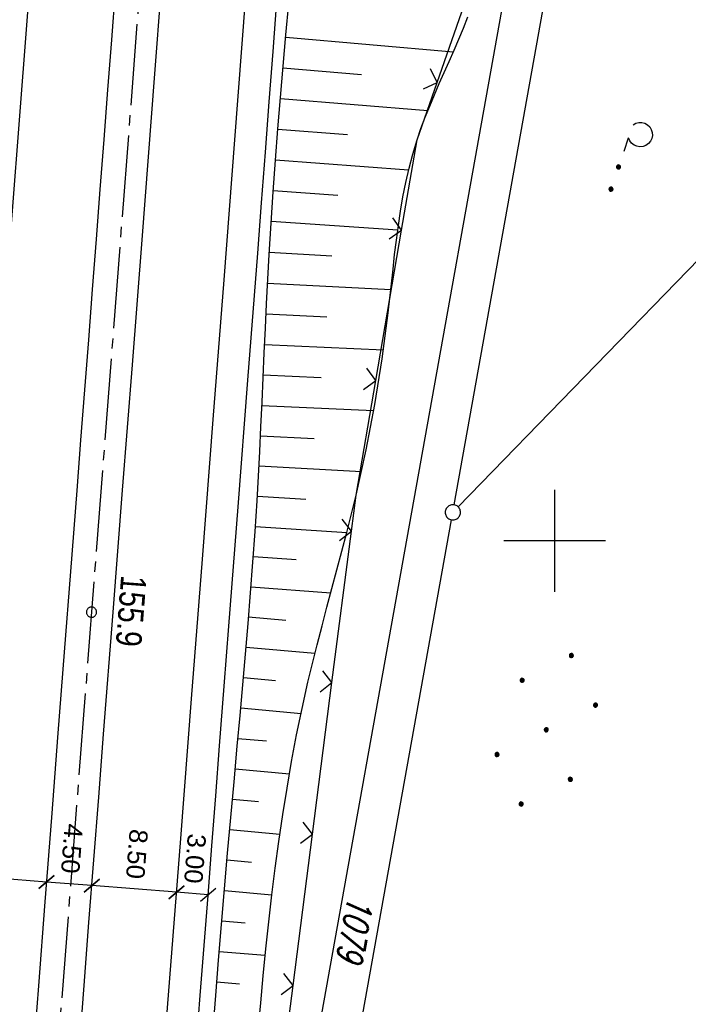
# Model space of a CAD drawing. Extents: x 510526 to 513920, y 467229 to 478797.
# Tile 10 of 256: x 511147 to 511213, y 469554 to 469651. Entities that reach past the tile are written whole.
import ezdxf

# ---------------------------------------------------------------- set-up
doc = ezdxf.new("R2010")
doc.units = 0
doc.header["$LTSCALE"] = 10
doc.header["$MEASUREMENT"] = 0
doc.linetypes.add('ACHSE', pattern=[5.5, 4, -0.5, 0.5, -0.5])
doc.linetypes.add('LT00', pattern=[0])
doc.layers.get('0').update_dxf_attribs({"linetype": 'LT00'})
for name, color, linetype in [('-AX-020', 250, 'ACHSE'), ('-ST-20-1', 250, 'LT00'), ('BEMAßUNG', 255, 'Continuous'), ('DFK_AB_L', 21, 'LT00'), ('DFK_FLUR_NR', 250, 'LT00'), ('DFK_GZPKT', 250, 'LT00'), ('DFK_KATASTER', 250, 'LT00'), ('DFK_NUTZUNG', 250, 'LT00'), ('V97_AFBR_BAB', 250, 'LT00'), ('V97_BOESCH', 250, 'LT00'), ('V97_BOSCHUNG', 250, 'LT00'), ('V97_LD_MARK', 250, 'LT00'), ('V97_RASTER', 250, 'LT00'), ('V97_ZAUN', 40, 'LT00')]:
    doc.layers.add(name, color=color, linetype=linetype)
doc.styles.add('Arial', font='ARIAL.TTF')
doc.styles.add('Beschrift', font='ARIAL.TTF')
doc.styles.get("Standard").update_dxf_attribs({"font": 'romans.shx'})

# ---------------------------------------------------------------- blocks, each defined once
blk = doc.blocks.new('SYMB7010')
at = {"color": 0, "linetype": 'ByBlock'}
for points in [[(-0.031408, 0.499213), (-0.093728, 0.49134), (-0.15457, 0.475719), (-0.212975, 0.452595), (-0.268021, 0.422333), (-0.31884, 0.385411), (-0.36463, 0.342411), (-0.40467, 0.29401), (-0.438329, 0.240973), (-0.465074, 0.184136), (-0.484486, 0.124395), (-0.496256, 0.062692), (-0.5002, 0)], [(-0.5002, 0), (-0.496256, -0.062692), (-0.484486, -0.124395), (-0.465075, -0.184136), (-0.438329, -0.240973), (-0.404671, -0.29401), (-0.36463, -0.342411), (-0.31884, -0.385411), (-0.268021, -0.422333), (-0.212975, -0.452595), (-0.154571, -0.475719), (-0.093728, -0.49134), (-0.031408, -0.499213), (0.031408, -0.499213)], [(0.5002, 0), (0.496256, 0.062692), (0.484485, 0.124395), (0.465074, 0.184136), (0.438329, 0.240973), (0.40467, 0.29401), (0.36463, 0.342411), (0.31884, 0.385411), (0.268021, 0.422333), (0.212975, 0.452595), (0.15457, 0.475719), (0.093728, 0.49134), (0.031408, 0.499213), (-0.031408, 0.499213)], [(0.031408, -0.499213), (0.093728, -0.491341), (0.15457, -0.475719), (0.212975, -0.452595), (0.268021, -0.422333), (0.31884, -0.385411), (0.36463, -0.342411), (0.404671, -0.294011), (0.438329, -0.240974), (0.465075, -0.184136), (0.484486, -0.124395), (0.496256, -0.062692), (0.500201, 0)]]:
    blk.add_lwpolyline(points, dxfattribs=at)
blk = doc.blocks.new('SYMB0002')
at = {"color": 0, "linetype": 'ByBlock'}
for points in [[(-0.031395, 0.499013), (-0.093691, 0.491144), (-0.154509, 0.475528), (-0.21289, 0.452414), (-0.267913, 0.422164), (-0.318712, 0.385257), (-0.364484, 0.342274), (-0.404509, 0.293893), (-0.438154, 0.240877), (-0.464888, 0.184062), (-0.484292, 0.124345), (-0.496058, 0.062667), (-0.5, 0)], [(-0.5, 0), (-0.496058, -0.062667), (-0.484292, -0.124345), (-0.464888, -0.184062), (-0.438154, -0.240877), (-0.404509, -0.293893), (-0.364485, -0.342274), (-0.318712, -0.385257), (-0.267914, -0.422164), (-0.21289, -0.452414), (-0.154509, -0.475529), (-0.093691, -0.491144), (-0.031395, -0.499014), (0.031395, -0.499014)], [(0.5, 0), (0.496057, 0.062667), (0.484292, 0.124345), (0.464888, 0.184062), (0.438153, 0.240877), (0.404509, 0.293893), (0.364484, 0.342274), (0.318712, 0.385257), (0.267913, 0.422164), (0.21289, 0.452414), (0.154509, 0.475528), (0.093691, 0.491144), (0.031395, 0.499013), (-0.031395, 0.499013)], [(0.031395, -0.499014), (0.093691, -0.491144), (0.154509, -0.475529), (0.21289, -0.452414), (0.267914, -0.422164), (0.318712, -0.385257), (0.364485, -0.342274), (0.404509, -0.293893), (0.438154, -0.240877), (0.464889, -0.184062), (0.484292, -0.124345), (0.496058, -0.062667), (0.5, 0)]]:
    blk.add_lwpolyline(points, dxfattribs=at)
blk = doc.blocks.new('SYMB0024')
at = {"color": 0, "linetype": 'ByBlock'}
for p, q in [((-0.5, 0.5), (0, 0)), ((0, 0), (0.5, 0.5))]:
    blk.add_line(p, q, dxfattribs=at)
blk = doc.blocks.new('_Oblique')
at = {"color": 0, "linetype": 'ByBlock', "lineweight": -2}
blk.add_line((-0.5, -0.5), (0.5, 0.5), dxfattribs=at)
blk = doc.blocks.new('SYMB7162')
at = {"color": 0, "linetype": 'ByBlock'}
for p, q in [((-0.230164, 0.00627), (-0.232411, -0.023936)), ((0.001981, -0.091322), (0, -0.1)), ((0.005, -0.087081), (0.005, -0.112919)), ((0.01, -0.117105), (0.01, -0.082895)), ((0.015, -0.080836), (0.015, -0.119164)), ((0.02, -0.119796), (0.02, -0.080204)), ((0.025, -0.080836), (0.025, -0.119164)), ((0.03, -0.117105), (0.03, -0.082895)), ((0.035, -0.087081), (0.035, -0.112919)), ((0.235, -0.087081), (0.235, -0.112919)), ((0.24, -0.117105), (0.24, -0.082895)), ((0.245, -0.080836), (0.245, -0.119164)), ((0.25, -0.119796), (0.25, -0.080204)), ((0.255, -0.080836), (0.255, -0.119164)), ((0.26, -0.117105), (0.26, -0.082895)), ((0.265, -0.087081), (0.265, -0.112919)), ((-0.28, -0.1), (-0.14, -0.1)), ((0.04, -0.100126), (0.04, -0.099854)), ((0.27, -0.100126), (0.27, -0.099854))]:
    blk.add_line(p, q, dxfattribs=at)
for points in [[(-0.469836, 0.00627), (-0.464449, 0.036077), (-0.451769, 0.063585), (-0.432606, 0.087041), (-0.40818, 0.104953), (-0.380047, 0.116177), (-0.35, 0.12), (-0.319953, 0.116177), (-0.29182, 0.104953), (-0.267394, 0.087041), (-0.248231, 0.063585), (-0.235551, 0.036077), (-0.230164, 0.00627)], [(-0.418816, -0.098308), (-0.441239, -0.077945), (-0.457849, -0.052617), (-0.467589, -0.023936), (-0.469836, 0.00627)], [(-0.232411, -0.023936), (-0.242151, -0.052617), (-0.258761, -0.077945), (-0.281184, -0.098308)], [(0.04, -0.1), (0.038019, -0.091322), (0.03247, -0.084363), (0.02445, -0.080501), (0.01555, -0.080501), (0.00753, -0.084363), (0.001981, -0.091322)], [(0.27, -0.1), (0.268019, -0.091322), (0.26247, -0.084363), (0.25445, -0.080501), (0.24555, -0.080501), (0.23753, -0.084363), (0.231981, -0.091322), (0.23, -0.1), (0.231981, -0.108678), (0.23753, -0.115637), (0.24555, -0.119499), (0.25445, -0.119499), (0.26247, -0.115637), (0.268019, -0.108678), (0.27, -0.1)], [(0, -0.1), (0.001981, -0.108678), (0.00753, -0.115637), (0.01555, -0.119499), (0.02445, -0.119499), (0.03247, -0.115637), (0.038019, -0.108678), (0.04, -0.1)]]:
    blk.add_lwpolyline(points, dxfattribs=at)
blk = doc.blocks.new('Ackerland7')
at = {"layer": 'DFK_NUTZUNG', "color": 0, "linetype": 'ByBlock'}
for p, q in [((-4, 3.928), (-4, 3.67)), ((-3.95, 3.628), (-3.95, 3.97)), ((-3.9, 3.99), (-3.9, 3.607)), ((-3.85, 3.601), (-3.85, 3.997)), ((-3.8, 3.99), (-3.8, 3.607)), ((-3.75, 3.628), (-3.75, 3.97)), ((-3.7, 3.928), (-3.7, 3.67)), ((3.7, 3.929), (3.7, 3.671)), ((3.75, 3.629), (3.75, 3.971)), ((3.8, 3.992), (3.8, 3.608)), ((3.85, 3.602), (3.85, 3.998)), ((3.9, 3.992), (3.9, 3.608)), ((3.95, 3.629), (3.95, 3.971)), ((4, 3.929), (4, 3.671)), ((-3.65, 3.798), (-3.65, 3.8)), ((4.05, 3.799), (4.05, 3.801)), ((-7.85, 0.129), (-7.85, -0.129)), ((-7.8, -0.171), (-7.8, 0.171)), ((-7.75, 0.192), (-7.75, -0.192)), ((-7.7, -0.198), (-7.7, 0.198)), ((-7.65, 0.192), (-7.65, -0.192)), ((-7.6, -0.171), (-7.6, 0.171)), ((-7.55, 0.129), (-7.55, -0.129)), ((-7.5, -0.001), (-7.5, 0.001)), ((-0.15, 0.129), (-0.15, -0.129)), ((-0.1, -0.171), (-0.1, 0.171)), ((-0.05, 0.192), (-0.05, -0.192)), ((0, -0.198), (0, 0.198)), ((0.05, 0.192), (0.05, -0.192)), ((0.1, -0.171), (0.1, 0.171)), ((0.15, 0.129), (0.15, -0.129)), ((0.2, -0.001), (0.2, 0.001)), ((7.55, 0.129), (7.55, -0.129)), ((7.6, -0.171), (7.6, 0.171)), ((7.65, 0.192), (7.65, -0.192)), ((7.7, -0.198), (7.7, 0.198)), ((7.75, 0.192), (7.75, -0.192)), ((7.8, -0.171), (7.8, 0.171)), ((7.85, 0.129), (7.85, -0.129)), ((7.9, -0.001), (7.9, 0.001)), ((-4, -3.671), (-4, -3.929)), ((-3.95, -3.971), (-3.95, -3.629)), ((-3.9, -3.608), (-3.9, -3.992)), ((-3.85, -3.998), (-3.85, -3.602)), ((-3.8, -3.608), (-3.8, -3.992)), ((-3.75, -3.971), (-3.75, -3.629)), ((-3.7, -3.671), (-3.7, -3.929)), ((-3.65, -3.801), (-3.65, -3.799)), ((3.7, -3.671), (3.7, -3.929)), ((3.75, -3.971), (3.75, -3.629)), ((3.8, -3.608), (3.8, -3.992)), ((3.85, -3.998), (3.85, -3.602)), ((3.9, -3.608), (3.9, -3.992)), ((3.95, -3.971), (3.95, -3.629)), ((4, -3.671), (4, -3.929)), ((4.05, -3.801), (4.05, -3.799))]:
    blk.add_line(p, q, dxfattribs=at)
for points in [[(-3.65, 3.799), (-3.67, 3.886), (-3.725, 3.955), (-3.805, 3.994), (-3.894, 3.994), (-3.975, 3.955), (-4.03, 3.886), (-4.05, 3.799), (-4.03, 3.712), (-3.975, 3.642), (-3.894, 3.604), (-3.805, 3.604), (-3.725, 3.642), (-3.67, 3.712), (-3.65, 3.799)], [(4.05, 3.8), (4.03, 3.887), (3.975, 3.956), (3.894, 3.995), (3.805, 3.995), (3.725, 3.956), (3.67, 3.887), (3.65, 3.8), (3.67, 3.713), (3.725, 3.644), (3.805, 3.605), (3.894, 3.605), (3.975, 3.644), (4.03, 3.713), (4.05, 3.8)], [(-7.5, 0), (-7.52, 0.087), (-7.575, 0.156), (-7.655, 0.195), (-7.744, 0.195), (-7.825, 0.156), (-7.88, 0.087), (-7.9, 0)], [(0.2, 0), (0.18, 0.087), (0.125, 0.156), (0.045, 0.195), (-0.044, 0.195), (-0.125, 0.156), (-0.18, 0.087), (-0.2, 0)], [(-0.2, 0), (-0.18, -0.087), (-0.125, -0.156), (-0.044, -0.195), (0.045, -0.195), (0.125, -0.156), (0.18, -0.087), (0.2, 0)], [(7.9, 0), (7.88, 0.087), (7.825, 0.156), (7.744, 0.195), (7.655, 0.195), (7.575, 0.156), (7.52, 0.087), (7.5, 0)], [(7.5, 0), (7.52, -0.087), (7.575, -0.156), (7.655, -0.195), (7.744, -0.195), (7.825, -0.156), (7.88, -0.087), (7.9, 0)], [(-7.9, 0), (-7.88, -0.087), (-7.825, -0.156), (-7.744, -0.195), (-7.655, -0.195), (-7.575, -0.156), (-7.52, -0.087), (-7.5, 0)], [(-3.65, -3.8), (-3.67, -3.713), (-3.725, -3.644), (-3.805, -3.605), (-3.894, -3.605), (-3.975, -3.644), (-4.03, -3.713), (-4.05, -3.8), (-4.03, -3.887), (-3.975, -3.956), (-3.894, -3.995), (-3.805, -3.995), (-3.725, -3.956), (-3.67, -3.887), (-3.65, -3.8)], [(4.05, -3.8), (4.03, -3.713), (3.975, -3.644), (3.894, -3.605), (3.805, -3.605), (3.725, -3.644), (3.67, -3.713), (3.65, -3.8), (3.67, -3.887), (3.725, -3.956), (3.805, -3.995), (3.894, -3.995), (3.975, -3.956), (4.03, -3.887), (4.05, -3.8)]]:
    blk.add_lwpolyline(points, dxfattribs=at)

msp = doc.modelspace()

# ---------------------------------------------------------------- linework, layer by layer
at = {"layer": '-AX-020', "ltscale": 0.2, "flags": 128}
msp.add_lwpolyline([(513881.716, 478796.972), (513877.87, 478787.354), (513870.367, 478768.801), (513862.788, 478750.278), (513855.137, 478731.786), (513847.411, 478713.324), (513839.611, 478694.893), (513831.738, 478676.494), (513823.791, 478658.127), (513815.771, 478639.791), (513807.678, 478621.487), (513799.512, 478603.216), (513791.272, 478584.978), (513782.96, 478566.773), (513774.576, 478548.601), (513766.118, 478530.463), (513757.588, 478512.359), (513748.986, 478494.289), (513740.312, 478476.254), (513731.565, 478458.253), (513722.747, 478440.287), (513713.857, 478422.357), (513704.896, 478404.463), (513695.863, 478386.605), (513686.758, 478368.782), (513677.583, 478350.997), (513668.336, 478333.248), (513659.019, 478315.536), (513649.63, 478297.862), (513640.172, 478280.225), (513630.643, 478262.626), (513621.043, 478245.066), (513611.374, 478227.544), (513601.634, 478210.061), (513591.825, 478192.617), (513586.745, 478183.647), (513576.83, 478166.262), (513566.848, 478148.917), (513556.8, 478131.609), (513546.688, 478114.338), (513536.514, 478097.104), (513526.28, 478079.906), (513515.988, 478062.743), (513505.638, 478045.613), (513495.234, 478028.517), (513484.778, 478011.453), (513474.27, 477994.421), (513463.712, 477977.419), (513453.108, 477960.447), (513442.457, 477943.503), (513431.762, 477926.587), (513421.026, 477909.698), (513410.248, 477892.835), (513399.432, 477875.997), (513388.579, 477859.182), (513377.691, 477842.39), (513366.769, 477825.62), (513355.815, 477808.871), (513344.831, 477792.142), (513333.819, 477775.431), (513322.78, 477758.738), (513311.715, 477742.062), (513300.628, 477725.401), (513289.519, 477708.754), (513278.389, 477692.121), (513267.242, 477675.5), (513256.078, 477658.891), (513244.899, 477642.291), (513233.706, 477625.7), (513222.502, 477609.117), (513211.288, 477592.542), (513200.066, 477575.971), (513188.837, 477559.405), (513177.603, 477542.843), (513166.366, 477526.282), (513154.797, 477509.239), (513142.496, 477491.114), (513130.197, 477472.988), (513117.902, 477454.859), (513105.613, 477436.726), (513093.333, 477418.587), (513081.064, 477400.44), (513068.808, 477382.285), (513056.567, 477364.119), (513044.344, 477345.942), (513032.141, 477327.752), (513019.958, 477309.547), (513007.8, 477291.325), (512995.668, 477273.087), (512983.565, 477254.83), (512971.492, 477236.552), (512959.452, 477218.253), (512947.447, 477199.931), (512935.479, 477181.584), (512923.551, 477163.212), (512911.665, 477144.812), (512899.822, 477126.385), (512888.026, 477107.927), (512876.279, 477089.439), (512864.582, 477070.918), (512852.939, 477052.364), (512841.352, 477033.775), (512829.822, 477015.15), (512818.352, 476996.488), (512806.945, 476977.787), (512795.603, 476959.048), (512789.644, 476949.141), (512778.405, 476930.339), (512767.236, 476911.496), (512756.135, 476892.613), (512745.103, 476873.688), (512734.14, 476854.724), (512723.246, 476835.72), (512712.422, 476816.676), (512701.668, 476797.593), (512690.983, 476778.471), (512680.369, 476759.309), (512669.824, 476740.11), (512659.35, 476720.871), (512648.946, 476701.595), (512638.612, 476682.281), (512628.349, 476662.929), (512618.157, 476643.54), (512608.036, 476624.113), (512597.985, 476604.65), (512588.006, 476585.15), (512578.098, 476565.614), (512568.261, 476546.042), (512558.497, 476526.434), (512548.803, 476506.791), (512539.182, 476487.112), (512529.632, 476467.399), (512520.155, 476447.65), (512510.749, 476427.867), (512501.416, 476408.05), (512492.156, 476388.199), (512482.968, 476368.314), (512473.852, 476348.396), (512464.81, 476328.445), (512455.84, 476308.46), (512446.944, 476288.443), (512438.12, 476268.394), (512429.37, 476248.313), (512420.694, 476228.2), (512412.09, 476208.055), (512403.561, 476187.879), (512395.105, 476167.672), (512386.723, 476147.434), (512378.415, 476127.166), (512370.181, 476106.867), (512362.021, 476086.539), (512353.936, 476066.181), (512345.925, 476045.794), (512337.988, 476025.377), (512330.127, 476004.932), (512322.339, 475984.458), (512314.627, 475963.955), (512306.989, 475943.425), (512299.427, 475922.867), (512291.94, 475902.281), (512284.528, 475881.669), (512277.191, 475861.029), (512269.93, 475840.362), (512262.744, 475819.67), (512255.634, 475798.951), (512248.599, 475778.206), (512241.641, 475757.436), (512234.758, 475736.641), (512227.951, 475715.82), (512221.221, 475694.975), (512214.566, 475674.105), (512207.988, 475653.211), (512201.487, 475632.294), (512200.128, 475627.887), (512194.281, 475608.791), (512188.5, 475589.674), (512182.785, 475570.538), (512177.137, 475551.381), (512171.56, 475532.204), (512166.053, 475513.007), (512160.618, 475493.788), (512155.257, 475474.55), (512149.971, 475455.29), (512148.09, 475448.361), (512142.908, 475429.074), (512137.804, 475409.765), (512132.778, 475390.436), (512127.829, 475371.088), (512122.957, 475351.719), (512118.163, 475332.332), (512113.447, 475312.925), (512108.808, 475293.499), (512104.247, 475274.055), (512099.765, 475254.593), (512095.36, 475235.113), (512091.033, 475215.616), (512086.785, 475196.101), (512082.614, 475176.57), (512078.522, 475157.022), (512074.508, 475137.458), (512070.573, 475117.878), (512066.716, 475098.282), (512063.238, 475080.246), (512059.532, 475060.621), (512055.901, 475040.983), (512052.344, 475021.33), (512048.857, 475001.665), (512045.438, 474981.988), (512042.084, 474962.3), (512038.794, 474942.602), (512035.562, 474922.893), (512032.388, 474903.175), (512029.269, 474883.449), (512026.201, 474863.714), (512023.183, 474843.972), (512020.21, 474824.222), (512017.282, 474804.467), (512014.394, 474784.705), (512011.544, 474764.937), (512008.73, 474745.165), (512005.949, 474725.388), (512003.198, 474705.607), (512000.474, 474685.821), (511997.775, 474666.033), (511995.098, 474646.242), (511992.439, 474626.448), (511989.798, 474606.651), (511987.169, 474586.854), (511984.552, 474567.054), (511981.943, 474547.253), (511979.34, 474527.452), (511976.744, 474507.689), (511975.127, 474495.377), (511973.477, 474482.815), (511971.825, 474470.254), (511970.169, 474457.693), (511968.506, 474445.133), (511966.835, 474432.574), (511965.154, 474420.016), (511963.46, 474407.46), (511961.752, 474394.906), (511960.027, 474382.355), (511958.283, 474369.806), (511956.518, 474357.259), (511954.73, 474344.717), (511952.918, 474332.177), (511951.078, 474319.642), (511949.209, 474307.111), (511947.309, 474294.584), (511945.376, 474282.063), (511943.407, 474269.547), (511941.4, 474257.038), (511939.355, 474244.534), (511937.267, 474232.038), (511935.137, 474219.549), (511932.96, 474207.067), (511930.736, 474194.594), (511928.462, 474182.131), (511926.136, 474169.676), (511923.757, 474157.232), (511921.321, 474144.799), (511918.829, 474132.377), (511916.276, 474119.967), (511913.661, 474107.57), (511910.982, 474095.187), (511908.238, 474082.818), (511905.425, 474070.464), (511902.544, 474058.127), (511899.59, 474045.806), (511896.562, 474033.504), (511893.47, 474021.261), (511890.29, 474008.997), (511887.033, 473996.753), (511883.699, 473984.53), (511880.287, 473972.328), (511876.798, 473960.148), (511873.233, 473947.991), (511869.591, 473935.856), (511865.873, 473923.745), (511862.077, 473911.656), (511858.206, 473899.593), (511854.259, 473887.554), (511850.236, 473875.54), (511846.136, 473863.552), (511841.962, 473851.59), (511837.711, 473839.654), (511833.386, 473827.746), (511828.985, 473815.865), (511824.51, 473804.012), (511819.96, 473792.188), (511815.335, 473780.392), (511810.636, 473768.626), (511805.863, 473756.89), (511801.015, 473745.185), (511796.094, 473733.51), (511791.099, 473721.866), (511786.031, 473710.255), (511780.889, 473698.675), (511775.675, 473687.128), (511770.388, 473675.615), (511765.028, 473664.135), (511759.596, 473652.689), (511754.091, 473641.278), (511748.515, 473629.901), (511742.867, 473618.56), (511737.147, 473607.255), (511731.356, 473595.986), (511725.494, 473584.754), (511719.562, 473573.559), (511713.558, 473562.402), (511707.485, 473551.283), (511701.341, 473540.203), (511695.128, 473529.162), (511688.845, 473518.159), (511682.492, 473507.198), (511676.07, 473496.276), (511669.58, 473485.395), (511663.021, 473474.555), (511656.394, 473463.757), (511649.699, 473453.001), (511642.935, 473442.288), (511636.105, 473431.617), (511629.207, 473420.99), (511622.242, 473410.406), (511615.211, 473399.867), (511608.113, 473389.372), (511600.949, 473378.922), (511593.719, 473368.518), (511586.423, 473358.16), (511579.062, 473347.848), (511571.637, 473337.582), (511564.147, 473327.364), (511556.592, 473317.193), (511548.973, 473307.07), (511541.291, 473296.996), (511533.545, 473286.969), (511525.735, 473276.993), (511517.863, 473267.066), (511509.929, 473257.188), (511501.932, 473247.361), (511493.873, 473237.584), (511485.753, 473227.859), (511477.572, 473218.186), (511475.548, 473215.811), (511467.291, 473206.202), (511458.976, 473196.642), (511450.605, 473187.132), (511442.182, 473177.667), (511433.709, 473168.249), (511425.188, 473158.872), (511416.622, 473149.537), (511408.014, 473140.241), (511399.365, 473130.982), (511390.679, 473121.758), (511381.958, 473112.568), (511373.205, 473103.409), (511364.421, 473094.278), (511355.61, 473085.175), (511346.772, 473076.096), (511337.912, 473067.039), (511329.031, 473058.003), (511320.132, 473048.986), (511311.216, 473039.984), (511302.286, 473030.997), (511293.345, 473022.02), (511284.394, 473013.053), (511275.436, 473004.094), (511266.473, 472995.139), (511255.909, 472984.591), (511236.789, 472965.502), (511230.177, 472958.9), (511223.567, 472952.294), (511216.964, 472945.683), (511210.368, 472939.063), (511203.785, 472932.433), (511197.215, 472925.788), (511190.663, 472919.125), (511184.131, 472912.443), (511177.622, 472905.739), (511171.139, 472899.01), (511164.685, 472892.252), (511158.263, 472885.464), (511151.877, 472878.643), (511145.529, 472871.786), (511139.222, 472864.891), (511132.96, 472857.955), (511126.746, 472850.976), (511120.583, 472843.952), (511114.476, 472836.881), (511109.32, 472830.82), (511103.322, 472823.655), (511097.386, 472816.438), (511091.511, 472809.171), (511085.699, 472801.854), (511079.95, 472794.488), (511074.265, 472787.072), (511068.642, 472779.609), (511063.084, 472772.097), (511057.591, 472764.538), (511052.162, 472756.933), (511046.799, 472749.281), (511041.501, 472741.584), (511036.27, 472733.841), (511031.105, 472726.054), (511026.007, 472718.223), (511020.976, 472710.349), (511016.012, 472702.431), (511011.117, 472694.472), (511006.29, 472686.471), (511001.532, 472678.429), (510996.842, 472670.347), (510992.223, 472662.225), (510987.672, 472654.063), (510983.192, 472645.863), (510978.782, 472637.625), (510974.443, 472629.349), (510970.175, 472621.036), (510965.978, 472612.687), (510961.853, 472604.303), (510957.799, 472595.883), (510953.818, 472587.43), (510949.91, 472578.942), (510946.074, 472570.422), (510942.311, 472561.868), (510938.622, 472553.283), (510935.007, 472544.666), (510931.465, 472536.02), (510927.997, 472527.343), (510924.604, 472518.636), (510921.286, 472509.901), (510918.042, 472501.138), (510914.874, 472492.347), (510911.781, 472483.529), (510908.763, 472474.686), (510905.821, 472465.817), (510902.956, 472456.923), (510900.166, 472448.004), (510897.454, 472439.062), (510894.817, 472430.098), (510892.258, 472421.111), (510889.776, 472412.102), (510887.37, 472403.073), (510885.043, 472394.023), (510882.792, 472384.954), (510880.62, 472375.866), (510878.525, 472366.759), (510876.509, 472357.635), (510874.57, 472348.494), (510872.71, 472339.337), (510870.929, 472330.164), (510869.226, 472320.976), (510867.602, 472311.774), (510866.056, 472302.558), (510864.59, 472293.33), (510863.202, 472284.089), (510861.894, 472274.837), (510860.665, 472265.574), (510859.516, 472256.301), (510858.445, 472247.018), (510857.455, 472237.726), (510856.544, 472228.427), (510855.712, 472219.119), (510854.96, 472209.806), (510854.288, 472200.485), (510853.696, 472191.159), (510853.184, 472181.829), (510852.752, 472172.495), (510852.399, 472163.157), (510852.127, 472153.817), (510851.934, 472144.475), (510851.822, 472135.131), (510851.789, 472125.787), (510851.836, 472116.443), (510851.964, 472107.1), (510852.009, 472104.711), (510852.237, 472095.37), (510852.543, 472086.03), (510852.927, 472076.694), (510853.387, 472067.361), (510853.922, 472058.032), (510854.53, 472048.707), (510855.21, 472039.388), (510855.961, 472030.074), (510856.782, 472020.766), (510857.671, 472011.464), (510858.627, 472002.169), (510859.649, 471992.88), (510860.734, 471983.599), (510861.883, 471974.326), (510863.094, 471965.06), (510864.364, 471955.802), (510865.694, 471946.554), (510867.082, 471937.313), (510868.525, 471928.081), (510870.024, 471918.857), (510871.577, 471909.643), (510873.182, 471900.438), (510874.839, 471891.241), (510876.545, 471882.054), (510878.3, 471872.876), (510880.102, 471863.708), (510881.95, 471854.548), (510883.842, 471845.397), (510885.778, 471836.255), (510887.756, 471827.123), (510889.775, 471817.999), (510891.834, 471808.885), (510893.93, 471799.779), (510896.064, 471790.681), (510898.233, 471781.592), (510900.437, 471772.511), (510902.673, 471763.439), (510904.942, 471754.374), (510907.241, 471745.317), (510909.57, 471736.267), (510911.926, 471727.225), (510914.31, 471718.19), (510916.719, 471709.161), (510919.152, 471700.139), (510921.608, 471691.124), (510924.087, 471682.114), (510926.585, 471673.11), (510929.104, 471664.112), (510931.64, 471655.118), (510934.193, 471646.129), (510936.762, 471637.145), (510939.345, 471628.165), (510941.941, 471619.188), (510944.55, 471610.216), (510947.169, 471601.246), (510949.797, 471592.279), (510952.434, 471583.314), (510955.078, 471574.352), (510957.727, 471565.391), (510960.382, 471556.431), (510963.039, 471547.473), (510967.703, 471531.767), (510970.248, 471523.199), (510975.26, 471506.323), (510980.27, 471489.445), (510985.273, 471472.566), (510990.267, 471455.684), (510995.248, 471438.798), (511000.214, 471421.908), (511005.162, 471405.012), (511010.087, 471388.11), (511014.988, 471371.201), (511019.861, 471354.283), (511024.703, 471337.357), (511029.511, 471320.421), (511034.281, 471303.475), (511039.011, 471286.517), (511043.698, 471269.547), (511048.338, 471252.564), (511052.928, 471235.568), (511057.465, 471218.557), (511061.945, 471201.532), (511066.367, 471184.491), (511070.726, 471167.434), (511075.019, 471150.36), (511079.243, 471133.269), (511083.395, 471116.16), (511086.572, 471102.843), (511090.589, 471085.702), (511094.527, 471068.543), (511098.388, 471051.366), (511102.17, 471034.172), (511105.875, 471016.961), (511109.501, 470999.734), (511113.048, 470982.489), (511116.518, 470965.23), (511119.908, 470947.954), (511123.221, 470930.663), (511126.454, 470913.357), (511129.609, 470896.037), (511132.686, 470878.703), (511135.683, 470861.354), (511138.602, 470843.993), (511141.441, 470826.619), (511144.202, 470809.231), (511146.884, 470791.831), (511149.487, 470774.42), (511152.01, 470756.996), (511154.454, 470739.562), (511156.819, 470722.116), (511159.105, 470704.66), (511161.311, 470687.193), (511163.438, 470669.717), (511165.485, 470652.232), (511165.638, 470650.897), (511167.873, 470631.022), (511170.027, 470611.138), (511172.103, 470591.246), (511174.098, 470571.346), (511176.014, 470551.438), (511177.851, 470531.523), (511179.526, 470512.546), (511180.884, 470496.345), (511182.163, 470480.137), (511183.363, 470463.922), (511184.482, 470447.702), (511185.522, 470431.478), (511186.482, 470415.247), (511187.362, 470399.013), (511188.162, 470382.774), (511188.882, 470366.532), (511189.522, 470350.286), (511190.082, 470334.037), (511190.563, 470317.786), (511190.963, 470301.532), (511191.284, 470285.277), (511191.524, 470269.02), (511191.684, 470252.763), (511191.765, 470236.505), (511191.765, 470220.247), (511191.686, 470203.988), (511191.526, 470187.731), (511191.287, 470171.474), (511191.243, 470169.007), (511190.912, 470152.752), (511190.504, 470136.499), (511190.023, 470120.247), (511189.472, 470103.998), (511188.854, 470087.752), (511188.173, 470071.508), (511187.432, 470055.266), (511186.634, 470039.027), (511185.783, 470022.791), (511184.882, 470006.558), (511183.935, 469990.327), (511182.944, 469974.099), (511181.913, 469957.873), (511180.846, 469941.65), (511179.745, 469925.429), (511178.614, 469909.21), (511177.457, 469892.993), (511176.276, 469876.777), (511175.075, 469860.563), (511173.858, 469844.35), (511172.627, 469828.139), (511171.386, 469811.927), (511170.138, 469795.717), (511168.847, 469778.991), (511030.959, 467993.348), (511029.419, 467973.407), (511027.883, 467953.466), (511026.353, 467933.525), (511024.832, 467913.582), (511023.323, 467893.64), (511021.828, 467873.695), (511020.353, 467853.75), (511018.898, 467833.804), (511017.467, 467813.855), (511016.063, 467793.903), (511014.69, 467773.951), (511013.35, 467753.995), (511012.046, 467734.038), (511010.782, 467714.078), (511009.56, 467694.116), (511008.383, 467674.151), (511007.254, 467654.183), (511006.177, 467634.211), (511005.154, 467614.237), (511004.188, 467594.261), (511003.284, 467574.281), (511002.442, 467554.299), (511001.667, 467534.314), (511000.962, 467514.327), (511000.329, 467494.336), (510999.772, 467474.345), (510999.556, 467465.709), (510999.112, 467445.714), (510998.747, 467425.717), (510998.463, 467405.719), (510998.259, 467385.719), (510998.135, 467365.72), (510998.091, 467345.72), (510998.127, 467325.72), (510998.243, 467305.721), (510998.439, 467285.721), (510998.715, 467265.723), (510999.071, 467245.726), (510999.432, 467229.156)], dxfattribs=at)
at = {"layer": 'BEMAßUNG'}
for p, q in [((511150.049, 469566.462), (511141.628, 469567.12)), ((511154.514, 469566.114), (511150.049, 469566.462)), ((511162.832, 469565.465), (511154.514, 469566.114)), ((511165.936, 469565.222), (511162.832, 469565.465))]:
    msp.add_line(p, q, dxfattribs=at)
at = {"layer": 'DFK_AB_L'}
msp.add_line((511197.088, 469665.052), (511176.533, 469550.418), dxfattribs=at)
at = {"layer": 'DFK_KATASTER'}
for p, q in [((511293.988, 469710.011), (511190.513, 469603.339)), ((511190.123, 469603.538), (511201.068, 469664.602)), ((511180.523, 469550.018), (511189.858, 469602.062))]:
    msp.add_line(p, q, dxfattribs=at)
at = {"layer": 'V97_AFBR_BAB', "flags": 128}
for points in [[(511184.878, 470402.041), (511185.001, 470399.607), (511185.193, 470395.666), (511185.382, 470391.724), (511185.567, 470387.782), (511185.75, 470383.84), (511185.943, 470379.69), (511186.135, 470375.54), (511186.324, 470371.39), (511186.509, 470367.239), (511186.688, 470363.089), (511186.86, 470358.938), (511187.04, 470354.361), (511187.212, 470349.783), (511187.375, 470345.205), (511187.533, 470340.627), (511187.686, 470336.048), (511187.855, 470330.86), (511188.019, 470325.671), (511188.176, 470320.483), (511188.326, 470315.294), (511188.468, 470310.105), (511188.67, 470302.02), (511188.85, 470293.934), (511189.009, 470285.848), (511189.145, 470277.975), (511189.261, 470270.101), (511189.358, 470262.227), (511189.466, 470250.421), (511189.529, 470238.615), (511189.548, 470226.28), (511189.519, 470213.945), (511189.475, 470205.948), (511189.409, 470197.951), (511189.322, 470189.954), (511189.24, 470183.82), (511189.143, 470177.686), (511189.031, 470171.552), (511188.902, 470165.419), (511188.811, 470161.485), (511188.714, 470157.551), (511188.612, 470153.617), (511188.508, 470149.683), (511188.401, 470145.75), (511188.294, 470141.816), (511188.181, 470137.628), (511188.066, 470133.44), (511187.949, 470129.251), (511187.828, 470125.063), (511187.7, 470120.876), (511187.564, 470116.688), (511187.421, 470112.546), (511187.27, 470108.405), (511187.114, 470104.264), (511186.955, 470100.122), (511186.795, 470095.981), (511186.637, 470091.84), (511186.488, 470087.861), (511186.34, 470083.881), (511186.192, 470079.902), (511186.041, 470075.922), (511185.886, 470071.943), (511185.725, 470067.964), (511185.555, 470063.95), (511185.377, 470059.937), (511185.194, 470055.923), (511185.008, 470051.91), (511184.818, 470047.897), (511184.627, 470043.884), (511184.431, 470039.776), (511184.235, 470035.669), (511184.036, 470031.561), (511183.833, 470027.454), (511183.626, 470023.347), (511183.412, 470019.24), (511183.159, 470014.535), (511182.897, 470009.831), (511182.628, 470005.126), (511182.354, 470000.423), (511182.076, 469995.719), (511181.71, 469989.607), (511181.339, 469983.496), (511180.962, 469977.385), (511180.579, 469971.274), (511180.205, 469965.42), (511179.827, 469959.566), (511179.444, 469953.712), (511179.059, 469947.859), (511178.739, 469943.02), (511178.418, 469938.182), (511178.093, 469933.343), (511177.764, 469928.505), (511177.43, 469923.667), (511177.079, 469918.682), (511176.723, 469913.697), (511176.361, 469908.713), (511175.996, 469903.729), (511175.629, 469898.745), (511175.018, 469890.493), (511174.403, 469882.242), (511173.787, 469873.99), (511173.333, 469867.92), (511172.878, 469861.85), (511172.419, 469855.78), (511171.957, 469849.71), (511171.586, 469844.88), (511171.213, 469840.05), (511170.839, 469835.219), (511170.466, 469830.389), (511170.094, 469825.559), (511169.734, 469820.848), (511169.376, 469816.136), (511169.018, 469811.424), (511168.66, 469806.713), (511168.3, 469802.001), (511167.922, 469797.08), (511167.542, 469792.16), (511167.161, 469787.24), (511166.779, 469782.319), (511166.398, 469777.399), (511165.91, 469771.07), (511165.422, 469764.741), (511164.934, 469758.413), (511164.444, 469752.084), (511163.97, 469745.998), (511163.492, 469739.912), (511163.013, 469733.827), (511162.532, 469727.741), (511162.146, 469722.86), (511161.76, 469717.98), (511161.375, 469713.099), (511160.993, 469708.218), (511160.614, 469703.337), (511160.249, 469698.597), (511159.887, 469693.858), (511159.525, 469689.118), (511159.163, 469684.379), (511158.798, 469679.639), (511158.468, 469675.386), (511158.135, 469671.134), (511157.801, 469666.881), (511157.468, 469662.628), (511157.136, 469658.376), (511156.806, 469654.123), (511156.43, 469649.229), (511156.058, 469644.334), (511155.687, 469639.439), (511155.315, 469634.545), (511154.942, 469629.65), (511154.562, 469624.712), (511154.18, 469619.774), (511153.796, 469614.836), (511153.411, 469609.899), (511153.026, 469604.961), (511152.408, 469597.004), (511151.792, 469589.047), (511151.177, 469581.089), (511150.538, 469572.812), (511149.899, 469564.536), (511149.263, 469556.259), (511148.782, 469549.977), (511148.301, 469543.694), (511147.82, 469537.412), (511147.338, 469531.13), (511146.821, 469524.425), (511146.303, 469517.721), (511145.784, 469511.017), (511145.267, 469504.312), (511144.802, 469498.257), (511144.338, 469492.202), (511143.873, 469486.148), (511143.407, 469480.093), (511143.187, 469477.273)], [(511147.667, 469477.247), (511147.878, 469480.004), (511148.817, 469492.223), (511149.761, 469504.442), (511150.263, 469510.925), (511150.766, 469517.408), (511151.268, 469523.891), (511151.767, 469530.374), (511152.165, 469535.562), (511152.561, 469540.749), (511152.957, 469545.937), (511153.354, 469551.125), (511153.753, 469556.312), (511154.231, 469562.48), (511154.712, 469568.648), (511155.194, 469574.816), (511155.676, 469580.984), (511156.611, 469592.978), (511157.543, 469604.972), (511158.497, 469617.286), (511159.448, 469629.6), (511160.077, 469637.753), (511160.706, 469645.907), (511161.335, 469654.06), (511161.711, 469658.929), (511162.086, 469663.798), (511162.459, 469668.667), (511162.831, 469673.536), (511163.199, 469678.406), (511163.509, 469682.539), (511163.817, 469686.671), (511164.124, 469690.804), (511164.432, 469694.937), (511164.742, 469699.07), (511165.055, 469703.202), (511165.43, 469708.097), (511165.809, 469712.991), (511166.191, 469717.885), (511166.573, 469722.78), (511166.953, 469727.674), (511167.325, 469732.487), (511167.695, 469737.3), (511168.064, 469742.114), (511168.434, 469746.927), (511168.806, 469751.74), (511169.197, 469756.76), (511169.59, 469761.779), (511169.984, 469766.798), (511170.378, 469771.818), (511170.771, 469776.837), (511171.159, 469781.819), (511171.545, 469786.801), (511171.931, 469791.784), (511172.317, 469796.766), (511172.706, 469801.748), (511173.08, 469806.507), (511173.455, 469811.266), (511173.829, 469816.025), (511174.201, 469820.784), (511174.568, 469825.544), (511174.877, 469829.609), (511175.184, 469833.674), (511175.489, 469837.739), (511175.794, 469841.804), (511176.101, 469845.868), (511176.411, 469849.933), (511176.719, 469853.916), (511177.029, 469857.898), (511177.34, 469861.88), (511177.649, 469865.862), (511177.956, 469869.845), (511178.257, 469873.828), (511178.562, 469877.944), (511178.861, 469882.061), (511179.156, 469886.177), (511179.449, 469890.294), (511179.741, 469894.411), (511180.035, 469898.528), (511180.336, 469902.701), (511180.638, 469906.874), (511180.941, 469911.047), (511181.242, 469915.22), (511181.542, 469919.393), (511181.837, 469923.566), (511182.065, 469926.85)]]:
    msp.add_lwpolyline(points, dxfattribs=at)
at = {"layer": 'V97_AFBR_BAB'}
msp.add_lwpolyline([(511164.826, 469550.994), (511165.165, 469555.304), (511165.548, 469560.216), (511165.929, 469565.127), (511166.307, 469570.039), (511166.685, 469574.951), (511167.064, 469579.863), (511167.519, 469585.731), (511167.975, 469591.6), (511168.432, 469597.468), (511168.888, 469603.336), (511169.852, 469615.806), (511170.809, 469628.277), (511171.187, 469633.232), (511171.565, 469638.188), (511171.943, 469643.143), (511172.322, 469648.098), (511172.704, 469653.053)], dxfattribs=at)
at = {"layer": 'V97_BOESCH'}
for points in [[(511166.408, 469551.615), (511166.687, 469555.299), (511166.965, 469558.803), (511167.254, 469562.306), (511167.553, 469565.809), (511167.858, 469569.311), (511168.17, 469572.812), (511168.485, 469576.314), (511168.803, 469579.815), (511169.077, 469582.829), (511169.347, 469585.843), (511169.613, 469588.858), (511169.869, 469591.873), (511170.115, 469594.889), (511170.345, 469597.906), (511170.559, 469600.925), (511170.752, 469603.944), (511170.891, 469606.364), (511171.018, 469608.784), (511171.135, 469611.205), (511171.246, 469613.626), (511171.353, 469616.047), (511171.46, 469618.469), (511171.569, 469620.89), (511171.683, 469623.311), (511171.804, 469625.732), (511171.936, 469628.152), (511172.123, 469631.237), (511172.329, 469634.32), (511172.553, 469637.402), (511172.792, 469640.484), (511173.045, 469643.564), (511173.308, 469646.644), (511173.58, 469649.723), (511173.859, 469652.801)], [(511170.874, 469551.942), (511171.111, 469554.599), (511171.36, 469557.253), (511171.624, 469559.904), (511171.906, 469562.551), (511172.21, 469565.193), (511172.537, 469567.83), (511172.892, 469570.462), (511173.276, 469573.089), (511173.694, 469575.708), (511174.147, 469578.321), (511174.639, 469580.926), (511175.173, 469583.524), (511175.752, 469586.113), (511176.193, 469587.956), (511176.654, 469589.796), (511177.13, 469591.633), (511177.616, 469593.468), (511178.107, 469595.303), (511178.599, 469597.138), (511179.087, 469598.973), (511179.567, 469600.811), (511180.032, 469602.652), (511180.48, 469604.497), (511181.462, 469608.937), (511182.314, 469613.405), (511183.037, 469617.898), (511183.633, 469622.415), (511183.796, 469623.845), (511183.952, 469625.277), (511184.108, 469626.708), (511184.269, 469628.138), (511184.442, 469629.566), (511184.632, 469630.99), (511184.845, 469632.41), (511185.087, 469633.824), (511185.365, 469635.231), (511185.684, 469636.63), (511186.05, 469638.02), (511186.469, 469639.4), (511186.853, 469640.519), (511187.271, 469641.631), (511187.715, 469642.737), (511188.179, 469643.838), (511188.656, 469644.936), (511189.141, 469646.032), (511189.627, 469647.125), (511190.107, 469648.218), (511190.575, 469649.311), (511191.024, 469650.406), (511191.448, 469651.502)]]:
    msp.add_lwpolyline(points, dxfattribs=at)
at = {"layer": 'V97_BOSCHUNG'}
for p, q in [((511173.56, 469649.495), (511190.033, 469648.048)), ((511173.295, 469646.494), (511181.026, 469645.828)), ((511173.038, 469643.478), (511187.53, 469642.282)), ((511172.792, 469640.475), (511179.626, 469639.925)), ((511172.557, 469637.458), (511185.642, 469636.456)), ((511172.338, 469634.44), (511178.685, 469633.98)), ((511172.134, 469631.408), (511184.575, 469630.585)), ((511171.949, 469628.375), (511178.081, 469628.008)), ((511171.784, 469625.341), (511183.889, 469624.694)), ((511171.635, 469622.319), (511177.593, 469622.026)), ((511171.498, 469619.309), (511183.16, 469618.761)), ((511171.365, 469616.312), (511177.038, 469616.046)), ((511171.232, 469613.315), (511182.206, 469612.8)), ((511171.094, 469610.332), (511176.366, 469610.071)), ((511170.944, 469607.361), (511181.007, 469606.811)), ((511170.778, 469604.389), (511175.548, 469604.105)), ((511170.592, 469601.421), (511179.573, 469600.835)), ((511170.385, 469598.452), (511174.588, 469598.153)), ((511170.161, 469595.483), (511177.994, 469594.88)), ((511169.923, 469592.517), (511173.563, 469592.213)), ((511169.671, 469589.538), (511176.441, 469588.951)), ((511169.411, 469586.561), (511172.568, 469586.276)), ((511169.144, 469583.573), (511175.071, 469583.039)), ((511168.873, 469580.585), (511171.674, 469580.333)), ((511168.602, 469577.598), (511173.934, 469577.117)), ((511168.332, 469574.61), (511170.886, 469574.379)), ((511168.064, 469571.622), (511172.994, 469571.177)), ((511167.799, 469568.633), (511170.192, 469568.418)), ((511167.539, 469565.645), (511172.214, 469565.223)), ((511167.283, 469562.646), (511169.578, 469562.449)), ((511167.034, 469559.647), (511171.56, 469559.278)), ((511166.793, 469556.647), (511169.031, 469556.474))]:
    msp.add_line(p, q, dxfattribs=at)
at = {"layer": 'V97_LD_MARK'}
for points in [[(511157.871, 469777.703), (511157.13, 469768.019), (511156.389, 469758.335), (511155.649, 469748.651), (511154.908, 469738.967), (511154.166, 469729.283), (511153.219, 469716.964), (511152.27, 469704.646), (511151.319, 469692.328), (511150.366, 469680.01), (511149.411, 469667.692), (511148.456, 469655.375), (511147.501, 469643.057), (511146.546, 469630.739), (511144.618, 469605.836), (511142.694, 469580.932), (511140.772, 469556.028), (511138.853, 469531.124), (511136.937, 469506.22), (511135.022, 469481.316), (511134.715, 469477.324)], [(511155.957, 469477.197), (511156.852, 469488.713), (511158.441, 469509.142), (511160.033, 469529.572), (511161.103, 469543.3), (511162.174, 469557.028), (511163.245, 469570.757), (511164.315, 469584.485), (511165.383, 469598.214), (511166.449, 469611.942), (511167.512, 469625.671), (511168.571, 469639.4), (511169.626, 469653.13)]]:
    msp.add_lwpolyline(points, dxfattribs=at)
at = {"layer": 'V97_RASTER'}
for p, q in [((511199.999, 469595), (511199.999, 469605)), ((511204.999, 469600), (511194.999, 469600))]:
    msp.add_line(p, q, dxfattribs=at)
at = {"layer": 'V97_ZAUN'}
for p, q in [((511182.406, 469615.748), (511184.942, 469630.532)), ((511178.109, 469586.063), (511180.019, 469600.941)), ((511176.2, 469571.185), (511178.109, 469586.063)), ((511174.29, 469556.307), (511176.2, 469571.185)), ((511172.38, 469541.429), (511174.29, 469556.307))]:
    msp.add_line(p, q, dxfattribs=at)
for points in [[(511188.444, 469645.066), (511193.047, 469658.227), (511192.91, 469659.275)], [(511184.942, 469630.532), (511186.465, 469639.406), (511188.444, 469645.066)], [(511180.019, 469600.941), (511180.476, 469604.503), (511182.406, 469615.748)]]:
    msp.add_lwpolyline(points, dxfattribs=at)

# ---------------------------------------------------------------- block references
at = {"layer": '-ST-20-1', "rotation": 258.929999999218}
msp.add_blockref('SYMB0002', (511154.484, 469592.992), dxfattribs=at)
at = {"layer": 'BEMAßUNG', "xscale": 1.4, "yscale": 1.4, "zscale": 1.4}
for p, rotation in [((511150.049, 469566.462), 355.5364558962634), ((511150.049, 469566.462), 175.536455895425), ((511154.514, 469566.114), 175.5364558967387), ((511154.514, 469566.114), 355.536455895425), ((511162.832, 469565.465), 355.5364558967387), ((511162.832, 469565.465), 175.5364558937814), ((511165.936, 469565.222), 355.5364558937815)]:
    msp.add_blockref('_Oblique', p, dxfattribs=dict(at, rotation=rotation))
at = {"layer": 'DFK_GZPKT', "xscale": 1.499999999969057, "yscale": 1.5, "zscale": 1.5, "rotation": 251.2881100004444}
msp.add_blockref('SYMB7010', (511189.99, 469602.8), dxfattribs=at)
at = {"layer": 'DFK_NUTZUNG', "xscale": 9.999999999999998, "yscale": 10, "zscale": 10, "rotation": 251.28826}
msp.add_blockref('SYMB7162', (511207.278, 469636.617), dxfattribs=at)
at = {"layer": 'DFK_NUTZUNG', "rotation": 251.2883000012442}
msp.add_blockref('Ackerland7', (511199.166, 469581.431), dxfattribs=at)
at = {"layer": 'V97_ZAUN', "yscale": 2.099999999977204, "zscale": 2.1}
for p, xscale, rotation in [((511188.444, 469645.066), 2.09999999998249, 70.72187330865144), ((511184.942, 469630.532), 2.099999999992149, 80.26556330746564), ((511182.406, 469615.748), 2.099999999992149, 80.26556330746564), ((511180.019, 469600.941), 2.099999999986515, 82.68612330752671), ((511178.109, 469586.063), 2.099999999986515, 82.68612330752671), ((511176.2, 469571.185), 2.099999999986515, 82.68612330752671), ((511174.29, 469556.307), 2.099999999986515, 82.68612330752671)]:
    msp.add_blockref('SYMB0024', p, dxfattribs=dict(at, xscale=xscale, rotation=rotation))

# ---------------------------------------------------------------- texts
at = {"layer": '-ST-20-1', "style": 'Beschrift', "width": 0.8}
msp.add_text('  155.9', height=2.5, rotation=-94.4143, dxfattribs=at).set_placement((511157.52, 469598.221))
at = {"layer": 'BEMAßUNG', "char_height": 1.8, "attachment_point": 5, "rotation": 265.53646, "style": 'Arial'}
for s, insert in [('\\A1;4.50', (511152.552, 469569.749)), ('\\A1;8.50', (511158.941, 469569.215)), ('\\A1;3.00', (511164.651, 469568.767))]:
    msp.add_mtext(s, dxfattribs=dict(at, insert=insert))
at = {"layer": 'DFK_FLUR_NR', "oblique": 13.754, "width": 0.75}
msp.add_text('1079', height=2.5, rotation=259.62311, dxfattribs=at).set_placement((511179.738, 469565.23))

doc.saveas('drawing.dxf')
